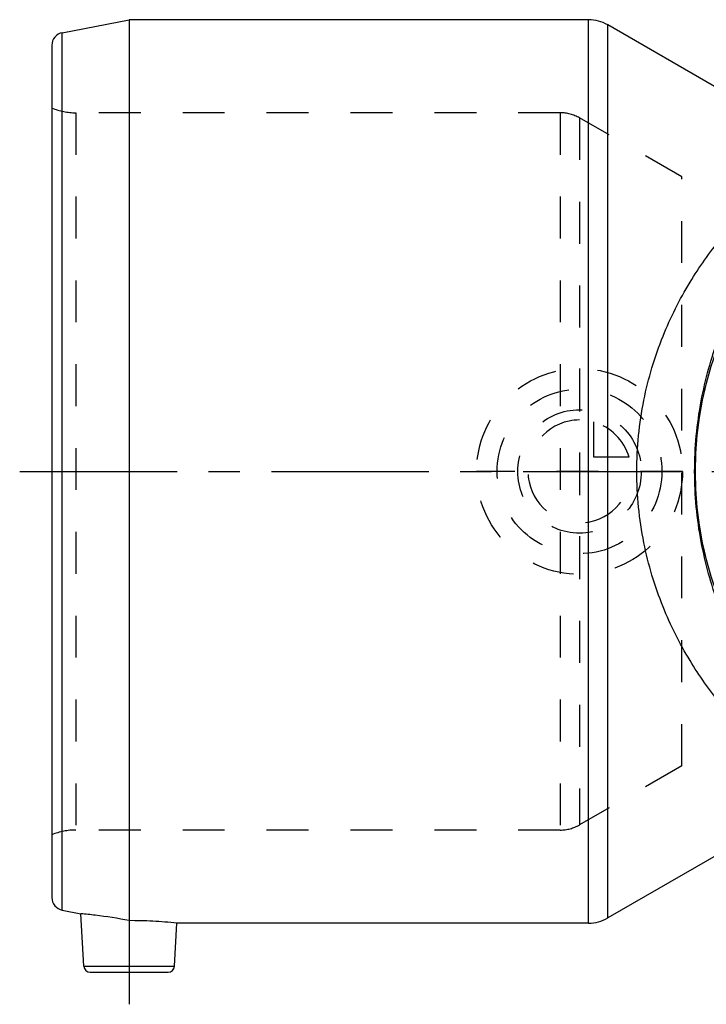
# Model space of a CAD drawing. Header units: millimetres. Extents: x 0 to 1000, y 0 to 1000.
# Tile 1 of 3: x 340 to 447, y 421 to 574. Entities that reach past the tile are written whole.
import ezdxf

# ---------------------------------------------------------------- set-up
doc = ezdxf.new("R2010")
doc.units = ezdxf.units.MM
doc.header["$LTSCALE"] = 65.185185
doc.linetypes.add('CENTER', pattern=[0.6, 0.375, -0.075, 0.075, -0.075])
doc.linetypes.add('HIDDEN', pattern=[0.2, 0.1, -0.1])
for name, color, linetype in [('ACHSEN_S', 7, 'CONTINUOUS'), ('KOERPER', 7, 'CONTINUOUS'), ('KONST.EL_MIT_GEO', 7, 'CONTINUOUS'), ('KONSTR_EL', 7, 'CONTINUOUS'), ('KURVEN', 7, 'CONTINUOUS')]:
    doc.layers.add(name, color=color, linetype=linetype)

msp = doc.modelspace()

# ---------------------------------------------------------------- linework, layer by layer
at = {"layer": 'ACHSEN_S', "color": 40, "linetype": 'CENTER'}
msp.add_line((340, 503.81), (660, 503.81), dxfattribs=at)
at = {"layer": 'KOERPER', "color": 8, "linetype": 'HIDDEN'}
msp.add_line((442.88, 458.01), (442.88, 549.62), dxfattribs=at)
at = {"layer": 'KOERPER', "color": 7, "linetype": 'Continuous'}
msp.add_line((357, 503.81), (357, 433.96), dxfattribs=at)
at = {"layer": 'KOERPER', "color": 40, "linetype": 'CENTER'}
msp.add_line((357, 433.96), (357, 420.94), dxfattribs=at)
at = {"layer": 'KOERPER', "color": 7, "linetype": 'Continuous'}
msp.add_circle((500, 503.81), 55, dxfattribs=at)
msp.add_arc((356.96, 363.39), 70.56, 83.9502, 89.9697, dxfattribs=at)
at = {"layer": 'KOERPER', "color": 8, "linetype": 'HIDDEN'}
msp.add_arc((356.99, 363.88), 70.07, 83.9291, 89.9909, dxfattribs=at)
at = {"layer": 'KOERPER', "color": 7, "linetype": 'Continuous'}
msp.add_open_spline([(357, 433.96), (355.26, 434.3), (352.77, 434.69), (350.26, 434.95), (349.52, 435.02)], degree=3, knots=[0, 0, 0, 0, 0.705811, 1, 1, 1, 1], dxfattribs=at)
at = {"layer": 'KONST.EL_MIT_GEO', "color": 7, "linetype": 'Continuous'}
msp.add_circle((500, 503.81), 55.02, dxfattribs=at)
at = {"layer": 'KONST.EL_MIT_GEO', "color": 8, "linetype": 'HIDDEN'}
msp.add_circle((500, 503.81), 55, dxfattribs=at)
at = {"layer": 'KONST.EL_MIT_GEO', "color": 7, "linetype": 'Continuous'}
for points, knots in [([(435.9, 503.81), (435.9, 507.52), (436.62, 514.72), (439.58, 524.64), (443.79, 533.03), (447.21, 537.84), (448.96, 539.98)], [0, 0, 0, 0, 0.284263, 0.54977, 0.788536, 1, 1, 1, 1]), ([(444.89, 503.81), (444.89, 507.48), (445.55, 514.56), (448.25, 524.29), (452.02, 532.5), (455.05, 537.24), (456.6, 539.35)], [0, 0, 0, 0, 0.289695, 0.557006, 0.793613, 1, 1, 1, 1]), ([(448.96, 467.65), (447.21, 469.78), (443.79, 474.59), (439.58, 482.98), (436.62, 492.9), (435.9, 500.1), (435.9, 503.81)], [0, 0, 0, 0, 0.211464, 0.45023, 0.715737, 1, 1, 1, 1]), ([(456.6, 468.28), (455.05, 470.39), (452.02, 475.13), (448.25, 483.34), (445.55, 493.07), (444.89, 500.14), (444.89, 503.81)], [0, 0, 0, 0, 0.206387, 0.442994, 0.710305, 1, 1, 1, 1])]:
    msp.add_open_spline(points, degree=3, knots=knots, dxfattribs=at)
at = {"layer": 'KONSTR_EL', "color": 7, "linetype": 'Continuous'}
for p, q in [((346.62, 572.04), (357, 574.06)), ((357, 574.06), (357, 503.81)), ((428.39, 574.06), (357, 574.06)), ((428.39, 433.56), (428.39, 574.06)), ((431.39, 434.37), (431.39, 573.26)), ((448.96, 563.12), (431.39, 573.26)), ((346.62, 435.58), (346.62, 572.04)), ((345, 570.08), (345, 437.54)), ((448.96, 444.51), (431.39, 434.37)), ((346.62, 435.58), (349.52, 435.02)), ((349.95, 426.89), (349.52, 435.02)), ((364.05, 426.89), (364.4, 433.56)), ((428.39, 433.56), (364.4, 433.56)), ((349.95, 426.89), (364.05, 426.89)), ((350.95, 425.94), (363.05, 425.94))]:
    msp.add_line(p, q, dxfattribs=at)
at = {"layer": 'KONSTR_EL', "color": 8, "linetype": 'HIDDEN'}
for p, q in [((348.74, 559.59), (348.74, 448.04)), ((424, 559.59), (348.74, 559.59)), ((424, 559.59), (424, 448.04)), ((427, 558.78), (427, 448.84)), ((442.88, 549.62), (427, 558.78)), ((442.88, 458.01), (427, 448.84)), ((424, 448.04), (348.74, 448.04))]:
    msp.add_line(p, q, dxfattribs=at)
at = {"layer": 'KONSTR_EL', "color": 7, "linetype": 'Continuous'}
for centre, radius, start, end in [((428.39, 568.06), 6, 60, 90), ((347, 570.08), 2, 101, 180), ((347, 437.54), 2, 180, 259), ((428.39, 439.56), 6, 270, 300), ((350.95, 426.94), 1, 183, 270), ((363.05, 426.94), 1, 270, 357)]:
    msp.add_arc(centre, radius, start, end, dxfattribs=at)
at = {"layer": 'KONSTR_EL', "color": 8, "linetype": 'HIDDEN'}
for centre, radius, start, end in [((348.74, 569.59), 10, 248.0484, 270), ((424, 553.59), 6, 60, 90), ((424, 454.04), 6, 270, 300), ((348.74, 438.04), 10, 90, 111.9516)]:
    msp.add_arc(centre, radius, start, end, dxfattribs=at)
at = {"layer": 'KURVEN', "color": 8, "linetype": 'HIDDEN'}
for p, q in [((427, 519.81), (427, 487.81)), ((429.2, 506.01), (429.2, 511.5)), ((434.69, 506.01), (429.2, 506.01)), ((443, 503.81), (411, 503.81))]:
    msp.add_line(p, q, dxfattribs=at)
for radius in [16, 12.8, 9.6]:
    msp.add_circle((427, 503.81), radius, dxfattribs=at)
for start, end in [(90, 360), (15.962, 74.038)]:
    msp.add_arc((427, 503.81), 8, start, end, dxfattribs=at)

doc.saveas('drawing.dxf')
